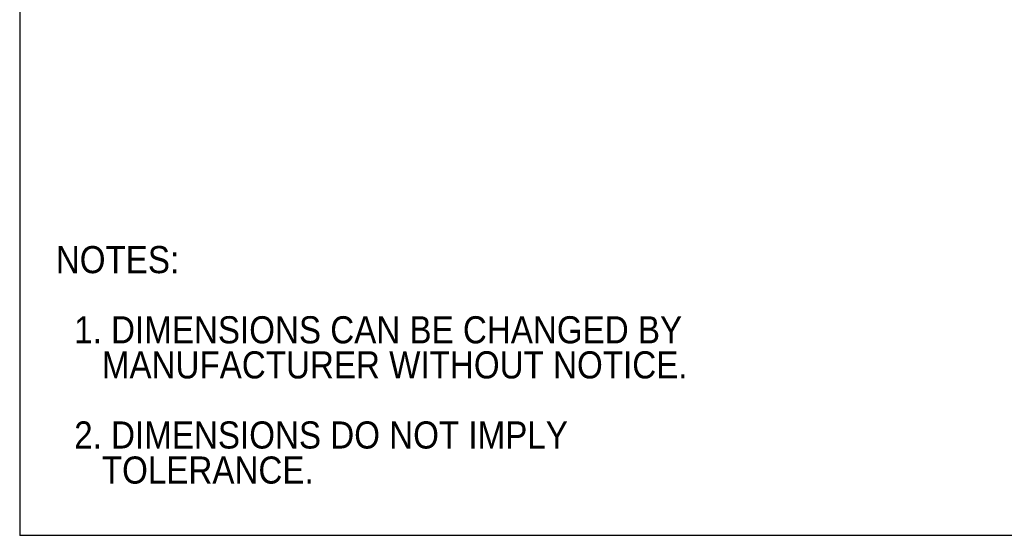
# Model space of a CAD drawing. Header units: inches. Extents: x 0 to 22, y 0 to 17.
# Tile 1 of 9: x 0 to 10.9, y 0 to 5.7. Entities that reach past the tile are written whole.
import ezdxf

# ---------------------------------------------------------------- set-up
doc = ezdxf.new("R2010")
doc.units = ezdxf.units.IN
doc.header["$LTSCALE"] = 2
doc.header["$MEASUREMENT"] = 0
doc.linetypes.add('SLD-Solid', pattern=[0])
doc.layers.add('SLD-DEFPOINTS', color=7, linetype='Continuous')
doc.layers.add('TEXT', color=140, linetype='SLD-Solid', lineweight=25)
doc.styles.add('SLDTEXTSTYLE0', font='GOTHIC.TTF', dxfattribs={"width": 0.913})

# ---------------------------------------------------------------- blocks, each defined once
blk = doc.blocks.new('Block2')
at = {"color": 7, "linetype": 'SLD-Solid', "lineweight": 18}
for p, q in [((0, 0), (0, 17)), ((22, 0), (0, 0))]:
    blk.add_line(p, q, dxfattribs=at)
blk = doc.blocks.new('SW_NOTE_0_3')
at = {"layer": 'TEXT', "color": 0, "char_height": 0.3, "attachment_point": 1, "style": 'SLDTEXTSTYLE0'}
for s, insert in [('NOTES:', (0, 0.383)), ('  1. DIMENSIONS CAN BE CHANGED BY     ', (0, -0.393)), ('     MANUFACTURER WITHOUT NOTICE.', (0, -0.781)), ('  2. DIMENSIONS DO NOT IMPLY ', (0, -1.556)), ('     TOLERANCE.', (0, -1.944))]:
    blk.add_mtext(s, dxfattribs=dict(at, insert=insert))

msp = doc.modelspace()

# ---------------------------------------------------------------- linework, layer by layer
at = {"color": 7, "linetype": 'SLD-Solid'}
for p in [(0, 17), (22, 0)]:
    msp.add_line(p, (0, 0), dxfattribs=at)

# ---------------------------------------------------------------- block references
at = {"layer": 'SLD-DEFPOINTS'}
msp.add_blockref('Block2', (0, 0), dxfattribs=at)
at = {"layer": 'TEXT'}
msp.add_blockref('SW_NOTE_0_3', (0.399, 2.816), dxfattribs=at)

doc.saveas('drawing.dxf')
